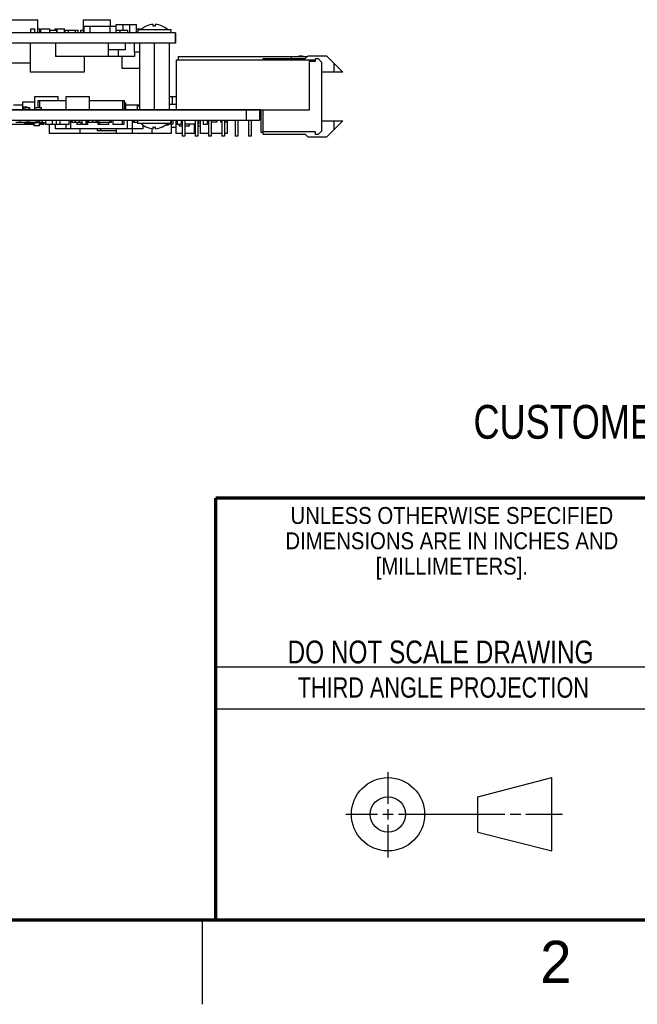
# Model space of a CAD drawing. Header units: inches. Extents: x 0 to 34, y 0 to 22.
# Tile 65 of 84: x 24.4 to 28.1, y 0 to 5.8. Entities that reach past the tile are written whole.
import ezdxf
from ezdxf.enums import TextEntityAlignment as Align

# ---------------------------------------------------------------- set-up
doc = ezdxf.new("R2010")
doc.units = ezdxf.units.IN
doc.header["$LTSCALE"] = 1.87
doc.header["$MEASUREMENT"] = 0
doc.layers.get('0').update_dxf_attribs({"linetype": 'CONTINUOUS'})
doc.layers.add('DETAIL', color=7, linetype='CONTINUOUS')
doc.styles.get("Standard").update_dxf_attribs({"font": 'txt', "width": 0.8})

msp = doc.modelspace()

# ---------------------------------------------------------------- linework, layer by layer
at = {"color": 7, "linetype": 'CONTINUOUS'}
for p, q in [((24.1862, 5.8331), (24.5254, 5.8331)), ((24.5254, 5.7551), (24.5254, 5.8331)), ((24.7962, 5.8331), (24.9562, 5.8331)), ((24.7962, 5.7551), (24.7962, 5.8331)), ((24.9562, 5.7941), (24.9562, 5.8331)), ((24.4842, 5.7791), (24.5082, 5.7791)), ((24.4842, 5.7551), (24.4842, 5.7791)), ((24.5082, 5.7551), (24.5082, 5.7791)), ((24.5254, 5.7791), (24.5382, 5.7791)), ((24.5382, 5.7551), (24.5382, 5.7791)), ((24.5432, 5.7791), (24.5972, 5.7791)), ((24.5432, 5.7551), (24.5432, 5.7791)), ((24.5972, 5.7551), (24.5972, 5.7791)), ((24.6292, 5.7791), (24.6832, 5.7791)), ((24.6292, 5.7711), (24.6292, 5.7791)), ((24.6832, 5.7551), (24.6832, 5.7791)), ((24.8013, 5.7941), (24.9911, 5.7941)), ((24.8013, 5.7551), (24.8013, 5.7941)), ((24.8371, 5.7551), (24.8371, 5.7941)), ((24.9552, 5.7551), (24.9552, 5.7941)), ((24.9911, 5.7551), (24.9911, 5.7941)), ((24.9912, 5.8041), (25.1112, 5.8041)), ((24.9912, 5.7711), (24.9912, 5.8041)), ((25.0312, 5.7711), (25.0312, 5.8041)), ((25.0712, 5.7551), (25.0712, 5.8041)), ((25.1112, 5.7551), (25.1112, 5.8041)), ((25.1112, 5.7791), (25.1332, 5.7791)), ((25.1187, 5.7748), (25.3136, 5.7748)), ((25.1187, 5.7748), (25.1187, 5.7551)), ((25.1332, 5.7748), (25.1332, 5.7791)), ((25.1689, 5.7947), (25.1689, 5.7949)), ((25.2103, 5.7947), (25.2103, 5.8048)), ((25.2221, 5.8048), (25.2221, 5.7947)), ((25.2634, 5.7949), (25.2634, 5.7947)), ((25.3136, 5.7748), (25.3136, 5.7551)), ((25.3412, 5.7551), (19.6272, 5.7551)), ((24.5962, 5.7691), (24.5972, 5.7691)), ((24.5962, 5.7551), (24.5962, 5.7691)), ((24.5972, 5.7711), (24.6402, 5.7711)), ((24.6392, 5.7551), (24.6392, 5.7711)), ((24.6402, 5.7551), (24.6402, 5.7711)), ((24.6872, 5.7711), (24.7652, 5.7711)), ((24.6872, 5.7551), (24.6872, 5.7711)), ((24.7082, 5.7551), (24.7082, 5.7711)), ((24.7502, 5.7551), (24.7502, 5.7711)), ((24.7652, 5.7551), (24.7652, 5.7711)), ((24.7802, 5.7711), (24.7962, 5.7711)), ((24.7802, 5.7551), (24.7802, 5.7711)), ((24.9911, 5.7711), (25.0587, 5.7711)), ((25.0132, 5.7551), (25.0132, 5.7711)), ((25.0587, 5.7551), (25.0587, 5.7711)), ((25.0672, 5.7561), (25.0692, 5.7561)), ((25.3412, 5.6931), (25.3412, 5.7551)), ((25.3412, 5.7551), (25.3412, 5.6931)), ((25.3412, 5.6931), (19.6272, 5.6931)), ((24.4812, 5.6931), (24.4812, 5.5221)), ((24.6312, 5.6931), (24.6312, 5.6141)), ((24.9437, 5.6931), (24.9437, 5.6141)), ((25.0427, 5.6931), (25.0427, 5.6541)), ((25.0692, 5.6921), (25.0672, 5.6921)), ((25.0962, 5.6931), (25.0962, 5.6401)), ((25.1276, 5.6928), (25.1276, 5.3011)), ((25.1562, 5.6931), (25.1562, 5.6928)), ((25.1669, 5.6931), (25.1669, 5.6928)), ((25.2162, 5.6928), (25.2162, 5.3011)), ((25.2654, 5.6931), (25.2654, 5.6928)), ((25.3047, 5.6928), (25.3047, 5.3011)), ((25.0992, 5.6141), (24.6312, 5.6141)), ((24.8012, 5.6141), (24.8012, 5.5221)), ((25.0427, 5.6541), (24.9437, 5.6541)), ((25.0012, 5.6151), (24.9437, 5.6151)), ((25.0012, 5.6541), (25.0012, 5.6151)), ((25.0232, 5.6141), (25.0232, 5.5431)), ((25.1276, 5.6401), (25.0962, 5.6401)), ((25.0992, 5.6401), (25.0992, 5.6141)), ((25.3605, 5.6141), (26.1228, 5.6141)), ((25.3605, 5.5951), (25.3605, 5.6141)), ((25.8609, 5.6022), (26.1109, 5.6022)), ((25.8609, 5.5951), (25.8609, 5.6022)), ((26.0302, 5.6022), (26.0302, 5.6141)), ((26.1109, 5.6022), (26.1279, 5.6192)), ((26.1279, 5.6192), (26.2363, 5.6192)), ((26.1719, 5.6022), (26.1874, 5.6022)), ((26.1719, 5.5865), (26.1719, 5.6022)), ((26.2074, 5.5822), (26.1874, 5.6022)), ((26.2363, 5.6192), (26.3333, 5.5222)), ((24.4812, 5.5751), (24.3322, 5.5751)), ((25.1276, 5.5431), (25.0232, 5.5431)), ((25.3488, 5.5951), (26.1362, 5.5951)), ((25.3488, 5.3011), (25.3488, 5.5951)), ((26.1362, 5.2991), (26.1362, 5.5951)), ((26.1362, 5.5943), (26.1641, 5.5943)), ((26.1362, 5.5865), (26.1719, 5.5865)), ((26.1641, 5.5943), (26.1641, 5.5865)), ((26.2074, 5.5822), (26.2074, 5.1734)), ((26.2822, 5.5222), (26.2822, 5.5734)), ((24.8012, 5.5221), (24.4812, 5.5221)), ((26.3333, 5.5222), (26.2074, 5.5222)), ((24.5087, 5.3771), (24.6467, 5.3771)), ((24.5087, 5.3131), (24.5087, 5.3771)), ((24.6467, 5.3541), (24.6467, 5.3771)), ((24.6937, 5.3771), (24.8317, 5.3771)), ((24.6937, 5.3011), (24.6937, 5.3771)), ((24.8317, 5.3011), (24.8317, 5.3771)), ((25.3047, 5.3771), (25.3488, 5.3771)), ((25.3242, 5.3331), (25.3242, 5.3771)), ((24.4378, 5.3271), (24.3822, 5.3271)), ((24.4378, 5.3461), (24.5087, 5.3461)), ((24.4378, 5.3011), (24.4378, 5.3461)), ((24.4412, 5.3171), (24.4632, 5.3171)), ((24.4412, 5.3011), (24.4412, 5.3171)), ((24.4512, 5.3131), (24.4787, 5.3131)), ((24.4512, 5.3011), (24.4512, 5.3131)), ((24.4632, 5.3131), (24.4632, 5.3171)), ((24.4752, 5.3011), (24.4752, 5.3131)), ((24.4787, 5.3011), (24.4787, 5.3131)), ((24.5082, 5.3131), (24.5482, 5.3131)), ((24.5082, 5.3011), (24.5082, 5.3131)), ((24.5273, 5.3541), (24.6937, 5.3541)), ((24.5273, 5.3131), (24.5273, 5.3541)), ((24.5373, 5.3131), (24.5373, 5.3541)), ((24.5482, 5.3011), (24.5482, 5.3131)), ((24.8317, 5.3541), (25.0391, 5.3541)), ((25.0291, 5.3011), (25.0291, 5.3541)), ((25.0391, 5.3011), (25.0391, 5.3541)), ((25.0391, 5.3401), (25.0482, 5.3401)), ((25.0391, 5.3131), (25.0482, 5.3131)), ((25.0422, 5.3131), (25.0422, 5.3401)), ((25.0482, 5.3011), (25.0482, 5.3401)), ((25.1276, 5.3271), (25.0482, 5.3271)), ((25.1162, 5.3231), (25.1276, 5.3231)), ((25.1162, 5.3011), (25.1162, 5.3231)), ((25.3047, 5.3331), (25.3488, 5.3331)), ((19.6272, 5.3011), (25.8472, 5.3011)), ((19.6272, 5.2991), (26.1362, 5.2991)), ((25.7622, 5.2371), (25.7622, 5.2991)), ((25.7972, 5.2991), (25.7972, 5.3011)), ((25.8412, 5.2371), (25.8412, 5.2991)), ((25.8472, 5.2991), (25.8472, 5.3011)), ((25.8491, 5.1652), (25.8491, 5.2991)), ((25.8614, 5.1692), (25.8614, 5.2991)), ((19.6272, 5.2371), (25.8412, 5.2371)), ((24.5027, 5.2131), (24.3222, 5.2131)), ((24.4607, 5.2231), (24.3952, 5.2231)), ((24.4187, 5.2371), (24.4187, 5.2231)), ((24.4472, 5.2231), (24.4472, 5.2191)), ((24.5142, 5.2191), (24.4472, 5.2191)), ((24.4502, 5.2191), (24.4502, 5.2131)), ((24.4552, 5.2231), (24.4552, 5.2191)), ((24.4607, 5.2371), (24.4607, 5.2211)), ((24.5257, 5.2211), (24.4607, 5.2211)), ((24.4642, 5.2191), (24.4642, 5.2131)), ((24.4712, 5.2371), (24.4712, 5.2231)), ((24.5152, 5.2231), (24.4712, 5.2231)), ((24.4722, 5.2211), (24.4722, 5.2191)), ((24.5027, 5.2191), (24.5027, 5.2051)), ((24.5337, 5.2051), (24.5027, 5.2051)), ((24.5142, 5.2211), (24.5142, 5.2191)), ((24.5152, 5.2371), (24.5152, 5.2231)), ((24.5257, 5.2371), (24.5257, 5.2211)), ((24.5337, 5.2371), (24.5337, 5.2051)), ((24.5512, 5.2231), (24.5337, 5.2231)), ((24.5622, 5.2131), (24.5337, 5.2131)), ((24.5422, 5.2231), (24.5422, 5.2131)), ((24.5622, 5.2171), (24.5422, 5.2171)), ((24.5512, 5.2371), (24.5512, 5.2211)), ((24.5712, 5.2211), (24.5512, 5.2211)), ((24.5622, 5.2211), (24.5622, 5.2131)), ((24.5712, 5.2371), (24.5712, 5.2131)), ((24.7102, 5.2131), (24.5712, 5.2131)), ((24.5922, 5.2131), (24.5922, 5.1581)), ((24.6112, 5.2371), (24.6112, 5.2131)), ((24.6282, 5.2131), (24.6282, 5.1871)), ((24.6352, 5.2371), (24.6352, 5.2131)), ((24.6562, 5.2371), (24.6562, 5.2131)), ((24.6912, 5.2131), (24.6912, 5.1871)), ((24.7102, 5.2371), (24.7102, 5.2131)), ((24.7202, 5.2371), (24.7202, 5.1871)), ((24.7277, 5.2371), (24.7277, 5.2231)), ((24.7862, 5.2231), (24.7277, 5.2231)), ((24.7472, 5.2371), (24.7472, 5.2231)), ((24.7562, 5.2231), (24.7562, 5.2131)), ((24.7802, 5.2131), (24.7562, 5.2131)), ((24.7712, 5.2371), (24.7712, 5.2231)), ((24.7802, 5.2231), (24.7802, 5.2131)), ((24.7862, 5.2371), (24.7862, 5.2131)), ((24.8202, 5.2131), (24.7862, 5.2131)), ((24.8102, 5.2371), (24.8102, 5.2131)), ((24.8167, 5.2231), (24.8102, 5.2231)), ((24.8167, 5.2371), (24.8167, 5.2231)), ((24.8202, 5.2371), (24.8202, 5.2131)), ((24.8257, 5.2371), (24.8257, 5.2231)), ((24.8692, 5.2231), (24.8257, 5.2231)), ((24.8507, 5.2371), (24.8507, 5.2231)), ((24.8692, 5.2371), (24.8692, 5.2231)), ((24.8712, 5.2371), (24.8712, 5.2231)), ((24.8812, 5.2231), (24.8712, 5.2231)), ((24.8812, 5.2371), (24.8812, 5.2131)), ((24.9452, 5.2131), (24.8812, 5.2131)), ((24.8857, 5.2371), (24.8857, 5.2231)), ((24.9602, 5.2231), (24.8857, 5.2231)), ((24.8912, 5.2231), (24.8912, 5.2131)), ((24.9452, 5.2231), (24.9452, 5.2131)), ((24.9507, 5.2371), (24.9507, 5.2231)), ((24.9602, 5.2371), (24.9602, 5.2231)), ((24.9712, 5.2371), (24.9712, 5.2131)), ((25.0352, 5.2131), (24.9712, 5.2131)), ((25.0252, 5.2371), (25.0252, 5.2131)), ((25.0352, 5.2371), (25.0352, 5.2131)), ((25.0562, 5.2371), (25.0562, 5.1871)), ((25.0852, 5.2371), (25.0852, 5.1871)), ((25.0937, 5.2371), (25.0937, 5.2231)), ((25.1187, 5.2231), (25.0937, 5.2231)), ((25.0972, 5.2371), (25.0972, 5.2231)), ((25.1187, 5.2174), (25.1187, 5.2371)), ((25.3136, 5.2174), (25.1187, 5.2174)), ((25.1482, 5.2096), (25.1482, 5.1871)), ((25.1582, 5.2031), (25.1482, 5.2031)), ((25.1689, 5.1972), (25.1689, 5.1974)), ((25.2103, 5.1874), (25.2103, 5.1974)), ((25.2221, 5.1974), (25.2221, 5.1874)), ((25.2634, 5.1974), (25.2634, 5.1972)), ((25.2977, 5.2091), (25.2836, 5.2091)), ((25.2977, 5.2174), (25.2977, 5.2091)), ((25.3262, 5.2141), (25.2977, 5.2141)), ((25.3136, 5.2174), (25.3136, 5.2371)), ((25.3157, 5.2211), (25.3136, 5.2211)), ((25.3157, 5.2371), (25.3157, 5.2211)), ((25.3162, 5.2141), (25.3162, 5.1581)), ((25.3432, 5.1941), (25.3162, 5.1941)), ((25.3262, 5.2371), (25.3262, 5.2141)), ((25.3432, 5.2371), (25.3432, 5.1591)), ((25.3512, 5.2371), (25.3512, 5.2131)), ((25.3752, 5.2131), (25.3512, 5.2131)), ((25.3632, 5.2131), (25.3632, 5.2031)), ((25.3806, 5.2031), (25.3632, 5.2031)), ((25.3752, 5.2371), (25.3752, 5.2131)), ((25.3806, 5.2371), (25.3806, 5.144)), ((25.3963, 5.2371), (25.3963, 5.144)), ((25.4232, 5.2031), (25.3963, 5.2031)), ((25.3982, 5.2371), (25.3982, 5.2141)), ((25.4593, 5.2141), (25.3982, 5.2141)), ((25.4232, 5.2141), (25.4232, 5.2031)), ((25.4532, 5.2141), (25.4532, 5.1591)), ((25.4593, 5.2031), (25.4532, 5.2031)), ((25.4593, 5.2371), (25.4593, 5.144)), ((25.4751, 5.2371), (25.4751, 5.144)), ((25.4782, 5.2141), (25.4751, 5.2141)), ((25.4882, 5.2031), (25.4751, 5.2031)), ((25.4782, 5.2371), (25.4782, 5.2141)), ((25.4882, 5.2371), (25.4882, 5.1591)), ((25.5062, 5.2371), (25.5062, 5.2131)), ((25.5302, 5.2131), (25.5062, 5.2131)), ((25.5302, 5.2371), (25.5302, 5.2131)), ((25.5381, 5.2371), (25.5381, 5.144)), ((25.5538, 5.2371), (25.5538, 5.144)), ((25.5872, 5.2251), (25.5538, 5.2251)), ((25.5872, 5.2371), (25.5872, 5.2251)), ((25.6092, 5.2371), (25.6092, 5.2251)), ((25.6168, 5.2251), (25.6092, 5.2251)), ((25.6168, 5.2371), (25.6168, 5.144)), ((25.6326, 5.2371), (25.6326, 5.144)), ((25.6472, 5.2251), (25.6326, 5.2251)), ((25.6472, 5.2371), (25.6472, 5.2251)), ((25.6482, 5.2371), (25.6482, 5.1591)), ((25.6955, 5.2371), (25.6955, 5.144)), ((25.7113, 5.2371), (25.7113, 5.144)), ((25.7743, 5.2371), (25.7743, 5.144)), ((25.79, 5.2371), (25.79, 5.144)), ((25.8609, 5.1534), (25.8609, 5.2334)), ((26.2074, 5.2334), (26.3333, 5.2334)), ((26.3333, 5.2334), (26.2372, 5.1372)), ((26.2822, 5.1822), (26.2822, 5.2334)), ((25.3162, 5.1581), (24.5922, 5.1581)), ((25.1482, 5.1871), (24.6282, 5.1871)), ((24.7742, 5.1871), (24.7742, 5.1581)), ((24.8782, 5.1871), (24.8782, 5.1741)), ((24.9902, 5.1741), (24.8782, 5.1741)), ((24.8982, 5.1871), (24.8982, 5.1741)), ((24.9902, 5.1871), (24.9902, 5.1581)), ((25.0842, 5.1871), (25.0842, 5.1591)), ((25.2022, 5.1591), (25.0842, 5.1591)), ((25.2022, 5.1881), (25.2022, 5.1591)), ((25.3806, 5.1591), (25.3432, 5.1591)), ((25.3963, 5.144), (25.3806, 5.144)), ((25.4532, 5.1591), (25.3963, 5.1591)), ((25.4751, 5.144), (25.4593, 5.144)), ((25.5381, 5.1591), (25.4882, 5.1591)), ((25.5538, 5.144), (25.5381, 5.144)), ((25.6168, 5.1591), (25.5538, 5.1591)), ((25.6325, 5.144), (25.6168, 5.144)), ((25.6482, 5.1591), (25.6326, 5.1591)), ((25.7113, 5.144), (25.6956, 5.144)), ((25.79, 5.144), (25.7743, 5.144)), ((25.8609, 5.1652), (25.8491, 5.1652)), ((26.1125, 5.1534), (25.8609, 5.1534)), ((26.1719, 5.1692), (25.8614, 5.1692)), ((26.1287, 5.1372), (26.1125, 5.1534)), ((26.2372, 5.1372), (26.1287, 5.1372)), ((26.1719, 5.1534), (26.1719, 5.1692)), ((26.1874, 5.1534), (26.1719, 5.1534)), ((26.1874, 5.1534), (26.2074, 5.1734)), ((27.1331, 1.23), (27.5726, 1.3428)), ((27.5726, 0.9086), (27.5726, 1.3428)), ((27.1331, 1.02), (27.1331, 1.23)), ((27.1331, 1.02), (27.5726, 0.9086))]:
    msp.add_line(p, q, dxfattribs=at)
at = {"color": 2, "linetype": 'CONTINUOUS'}
for p, q in [((25.58, 2), (28.38, 2)), ((25.58, 1.75), (28.38, 1.75)), ((26.6016, 1.1882), (26.6016, 1.375)), ((26.3514, 1.1257), (26.5391, 1.1257)), ((26.5703, 1.1257), (26.6328, 1.1257)), ((26.6016, 1.0944), (26.6016, 1.1569)), ((26.6641, 1.1257), (27.2943, 1.1257)), ((27.3256, 1.1257), (27.3881, 1.1257)), ((27.4193, 1.1257), (27.6351, 1.1257)), ((26.6016, 0.8704), (26.6016, 1.0632)), ((25.5, 0.5), (25.5, 0))]:
    msp.add_line(p, q, dxfattribs=at)
at = {"color": 7, "linetype": 'CONTINUOUS', "const_width": 0.02}
for points in [[(25.58, 3), (33.5, 3)], [(25.58, 3), (25.58, 0.5)], [(0.5, 0.5), (33.5, 0.5)]]:
    msp.add_lwpolyline(points, dxfattribs=at)
at = {"color": 7, "linetype": 'CONTINUOUS'}
for centre, radius in [((26.6016, 1.1257), 0.2171), ((26.601, 1.125), 0.105)]:
    msp.add_circle(centre, radius, dxfattribs=at)
for centre, radius, start, end in [((25.2162, 5.6902), 0.1149, 114.28391, 132.59898), ((25.2162, 5.6902), 0.1147, 92.95063, 114.31814), ((25.2162, 5.6902), 0.1047, 86.76695, 93.23305), ((25.2162, 5.6902), 0.1147, 65.68186, 87.04937), ((25.2162, 5.6902), 0.1149, 47.40102, 65.71609), ((26.0851, 5.5784), 0.0394, 65.69659, 114.57828), ((25.2162, 5.302), 0.1149, 227.40102, 245.71609), ((25.2162, 5.302), 0.1147, 245.68186, 267.04937), ((25.2162, 5.302), 0.1047, 266.76695, 273.23305), ((25.2162, 5.302), 0.1147, 272.95063, 294.31814), ((25.2162, 5.302), 0.1149, 294.28391, 312.59898)]:
    msp.add_arc(centre, radius, start, end, dxfattribs=at)

# ---------------------------------------------------------------- texts
at = {"color": 2, "linetype": 'CONTINUOUS'}
for s, height, width, p in [('UNLESS OTHERWISE SPECIFIED', 0.1, 0.9, (26.9799, 2.8459)), ('DIMENSIONS ARE IN INCHES AND', 0.1, 0.9, (26.9799, 2.6959)), ('[MILLIMETERS].', 0.1, 0.9, (26.9799, 2.5459)), ('THIRD ANGLE PROJECTION', 0.12, 0.8, (26.9296, 1.8168))]:
    msp.add_text(s, height=height, dxfattribs=dict(at, width=width)).set_placement(p, align=Align.CENTER)
at = {"color": 7, "linetype": 'CONTINUOUS', "width": 0.8}
msp.add_text('DO NOT SCALE DRAWING', height=0.135, dxfattribs=at).set_placement((26.9127, 2.0199), align=Align.CENTER)
at = {"color": 2, "linetype": 'CONTINUOUS'}
msp.add_text('2', height=0.25, dxfattribs=at).set_placement((27.5035, 0.1263))
at = {"layer": 'DETAIL', "color": 2, "linetype": 'CONTINUOUS', "width": 0.8}
msp.add_text('CUSTOMER DRAWING', height=0.2, dxfattribs=at).set_placement((27.1082, 3.3507))

doc.saveas('drawing.dxf')
